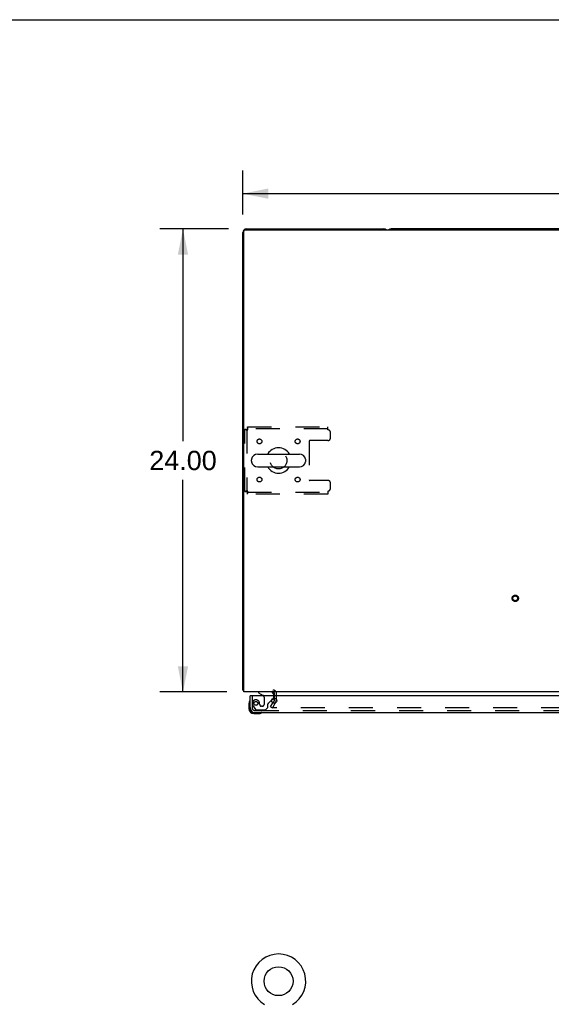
# Model space of a CAD drawing. Header units: inches. Extents: x 0 to 227, y 0 to 147.
# Tile 19 of 26: x 59 to 86, y 96 to 147. Entities that reach past the tile are written whole.
import ezdxf

# ---------------------------------------------------------------- set-up
doc = ezdxf.new("R2010")
doc.units = ezdxf.units.IN
doc.header["$LTSCALE"] = 12.466667
doc.header["$MEASUREMENT"] = 0
doc.linetypes.add('HIDDEN', pattern=[0.2, 0.1, -0.1])
doc.layers.get('0').update_dxf_attribs({"linetype": 'CONTINUOUS'})
for name, color, linetype in [('DEFAULT_2', 8, 'HIDDEN'), ('DIMENSIONS', 7, 'CONTINUOUS'), ('DOOR_ASSEMBLY', 7, 'CONTINUOUS')]:
    doc.layers.add(name, color=color, linetype=linetype)
doc.styles.get("Standard").update_dxf_attribs({"font": 'arial.ttf'})
doc.dimstyles.new('DIMSTYLE_1', dxfattribs={"dimtxt": 1, "dimasz": 1.333333, "dimexe": 0.09, "dimexo": 0.07, "dimgap": 0.0375, "dimtad": 0, "dimtih": 1, "dimtoh": 1, "dimzin": 4, "dimdsep": 46, "dimtxsty": 'Standard', "dimblk": '_FILLED', "dimblk1": '_FILLED', "dimblk2": '_FILLED', "dimcen": 0.09, "dimadec": 3, "dimazin": 1, "dimtfac": 1, "dimtdec": 3, "dimtofl": 0, "dimtmove": 0, "dimatfit": 3, "dimldrblk": '_FILLED', "dimfxl": 0, "dimtolj": 1, "dimtzin": 4, "dimarcsym": 0})

# ---------------------------------------------------------------- blocks, each defined once
blk = doc.blocks.new('_FILLED')
at = {"color": 0, "linetype": 'ByBlock'}
blk.add_solid([(0, 0), (-1, 0.2), (-1, -0.2)], dxfattribs=at)
blk = doc.blocks.new('*D1')
at = {"layer": 'DIMENSIONS', "color": 2, "linetype": 'Continuous'}
for p, q in [((70.429, 136.564), (70.429, 138.851)), ((109.929, 136.564), (109.929, 138.851)), ((70.429, 137.651), (87.932, 137.651)), ((109.929, 137.651), (92.427, 137.651))]:
    blk.add_line(p, q, dxfattribs=at)
at = {"layer": 'DIMENSIONS', "color": 2, "linetype": 'Continuous', "xscale": 1.3333333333, "yscale": 1.3333333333, "zscale": 1.3333333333, "rotation": 180}
blk.add_blockref('_FILLED', (70.429, 137.651), dxfattribs=at)
at = {"layer": 'DIMENSIONS', "color": 2, "linetype": 'Continuous', "xscale": 1.3333333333, "yscale": 1.3333333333, "zscale": 1.3333333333}
blk.add_blockref('_FILLED', (109.929, 137.651), dxfattribs=at)
at = {"layer": 'DIMENSIONS', "color": 2, "linetype": 'Continuous', "insert": (90.179, 138.151), "char_height": 1, "width": 3.49442, "attachment_point": 2, "line_spacing_factor": 0.9}
blk.add_mtext('39.50', dxfattribs=at)
blk = doc.blocks.new('*D7')
at = {"layer": 'DIMENSIONS', "color": 2, "linetype": 'Continuous'}
for p, q in [((69.685, 135.82), (66.13, 135.82)), ((67.33, 135.82), (67.33, 124.82)), ((67.33, 111.82), (67.33, 122.82)), ((69.608, 111.82), (66.13, 111.82))]:
    blk.add_line(p, q, dxfattribs=at)
at = {"layer": 'DIMENSIONS', "color": 2, "linetype": 'Continuous', "xscale": 1.3333333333, "yscale": 1.3333333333, "zscale": 1.3333333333}
for p, rotation in [((67.33, 135.82), 90), ((67.33, 111.82), 270)]:
    blk.add_blockref('_FILLED', p, dxfattribs=dict(at, rotation=rotation))
at = {"layer": 'DIMENSIONS', "color": 2, "linetype": 'Continuous', "insert": (67.33, 124.32), "char_height": 1, "width": 3.49442, "attachment_point": 2, "line_spacing_factor": 0.9}
blk.add_mtext('24.00', dxfattribs=at)

msp = doc.modelspace()

# ---------------------------------------------------------------- linework, layer by layer
at = {"color": 7, "linetype": 'Continuous'}
for p, q in [((0, 146.667), (226.667, 146.667)), ((102.24, 135.82), (78.118, 135.82)), ((71.203, 124.154), (73.363, 124.154)), ((70.873, 123.781), (70.873, 123.858)), ((73.693, 123.781), (73.693, 123.858)), ((71.203, 123.485), (73.363, 123.485)), ((70.481, 111.924), (70.429, 111.924))]:
    msp.add_line(p, q, dxfattribs=at)
at = {"color": 3, "linetype": 'Continuous'}
for p, q in [((70.541, 135.768), (109.817, 135.768)), ((70.618, 135.82), (77.74, 135.82)), ((70.429, 111.924), (70.429, 135.631)), ((70.481, 111.82), (70.481, 135.708)), ((109.877, 111.82), (70.481, 111.82)), ((72.071, 111.399), (71.986, 111.252)), ((72.075, 111.616), (72.075, 111.735)), ((72.075, 111.415), (72.075, 111.497))]:
    msp.add_line(p, q, dxfattribs=at)
for points in [[(70.452, 111.904), (70.446, 111.907), (70.444, 111.908), (70.441, 111.91), (70.439, 111.911), (70.436, 111.913), (70.434, 111.914), (70.433, 111.916), (70.431, 111.918), (70.43, 111.919), (70.43, 111.921), (70.43, 111.922), (70.429, 111.924)], [(70.47, 111.891), (70.468, 111.893), (70.466, 111.895), (70.464, 111.897), (70.461, 111.899), (70.458, 111.901), (70.455, 111.902), (70.452, 111.904)]]:
    msp.add_lwpolyline(points, dxfattribs=at)
at = {"color": 7, "linetype": 'Continuous'}
msp.add_circle((72.283, 96.83), 0.75, dxfattribs=at)
at = {"color": 3, "linetype": 'Continuous'}
for centre, radius, start, end in [((70.618, 135.631), 0.189, 90, 180), ((70.541, 135.708), 0.06, 90, 180), ((77.74, 135.631), 0.189, 46.487, 90), ((70.618, 112.009), 0.189, 218.2806, 223.5127), ((71.99, 111.735), 0.085, 0, 90), ((72.042, 111.415), 0.033, 330, 360)]:
    msp.add_arc(centre, radius, start, end, dxfattribs=at)
at = {"color": 7, "linetype": 'Continuous'}
for centre, radius, start, end in [((78.118, 135.631), 0.189, 90, 133.513), ((71.203, 123.82), 0.334, 90, 167.5716), ((72.283, 123.82), 0.655, 30.674, 149.326), ((73.363, 123.82), 0.334, 12.4284, 90), ((71.03, 123.858), 0.157, 167.5716, 180), ((71.03, 123.781), 0.157, 180, 192.4284), ((71.203, 123.82), 0.334, 192.4284, 270), ((73.363, 123.82), 0.334, 270, 347.5716), ((73.536, 123.858), 0.157, 0, 12.4284), ((73.536, 123.781), 0.157, 347.5716, 360), ((72.283, 123.82), 0.655, 210.674, 329.326), ((72.283, 96.83), 1.41, 300.818, 239.182)]:
    msp.add_arc(centre, radius, start, end, dxfattribs=at)
at = {"layer": 'DEFAULT_2', "color": 8, "linetype": 'HIDDEN'}
for p, q in [((70.667, 125.57), (70.667, 125.466)), ((70.667, 125.57), (74.846, 125.57)), ((74.846, 125.403), (74.846, 125.57)), ((70.533, 122.204), (70.533, 125.436)), ((70.533, 125.436), (70.637, 125.436)), ((70.637, 125.436), (70.637, 122.204)), ((74.846, 125.466), (70.667, 125.466)), ((74.971, 124.976), (74.971, 125.278)), ((73.871, 124.821), (73.871, 122.818)), ((74.846, 124.851), (73.901, 124.851)), ((74.846, 122.788), (73.901, 122.788)), ((74.971, 122.362), (74.971, 122.663)), ((70.533, 122.204), (70.637, 122.204)), ((70.667, 122.07), (70.667, 122.174)), ((70.667, 122.174), (74.846, 122.174)), ((74.846, 122.07), (70.667, 122.07)), ((74.846, 122.237), (74.846, 122.07)), ((72.161, 111.347), (71.965, 111.007)), ((72.075, 111.497), (72.075, 111.616)), ((72.179, 111.415), (72.179, 111.735)), ((71.875, 111.059), (71.986, 111.252)), ((71.875, 111.059), (71.965, 111.007)), ((107.098, 111.007), (72.011, 111.007))]:
    msp.add_line(p, q, dxfattribs=at)
for points in [[(70.7, 125.403), (70.698, 125.421), (70.696, 125.44), (70.693, 125.458), (70.691, 125.475), (70.689, 125.491), (70.686, 125.507), (70.684, 125.521), (70.682, 125.533), (70.679, 125.544), (70.677, 125.553), (70.674, 125.56), (70.672, 125.565), (70.67, 125.569), (70.667, 125.57)], [(70.533, 125.436), (70.534, 125.433), (70.538, 125.431), (70.543, 125.429), (70.55, 125.426), (70.559, 125.424), (70.57, 125.421), (70.582, 125.419), (70.596, 125.417), (70.612, 125.414), (70.628, 125.412), (70.645, 125.41), (70.663, 125.407), (70.682, 125.405), (70.7, 125.403)], [(70.637, 125.436), (70.638, 125.433), (70.639, 125.431), (70.641, 125.429), (70.644, 125.426), (70.647, 125.424), (70.651, 125.421), (70.656, 125.419), (70.661, 125.417), (70.667, 125.414), (70.673, 125.412), (70.68, 125.41), (70.686, 125.407), (70.693, 125.405), (70.7, 125.403)], [(70.7, 125.403), (70.698, 125.41), (70.696, 125.417), (70.693, 125.423), (70.691, 125.43), (70.689, 125.436), (70.686, 125.442), (70.684, 125.447), (70.682, 125.452), (70.679, 125.456), (70.677, 125.459), (70.674, 125.462), (70.672, 125.464), (70.67, 125.465), (70.667, 125.466)], [(70.7, 122.237), (70.682, 122.234), (70.663, 122.232), (70.645, 122.23), (70.628, 122.227), (70.612, 122.225), (70.596, 122.222), (70.582, 122.22), (70.57, 122.218), (70.559, 122.215), (70.55, 122.213), (70.543, 122.211), (70.538, 122.208), (70.534, 122.206), (70.533, 122.204)], [(70.7, 122.237), (70.693, 122.234), (70.686, 122.232), (70.68, 122.23), (70.673, 122.227), (70.667, 122.225), (70.661, 122.222), (70.656, 122.22), (70.651, 122.218), (70.647, 122.215), (70.644, 122.213), (70.641, 122.211), (70.639, 122.208), (70.638, 122.206), (70.637, 122.204)], [(70.667, 122.07), (70.67, 122.071), (70.672, 122.074), (70.674, 122.079), (70.677, 122.086), (70.679, 122.095), (70.682, 122.106), (70.684, 122.118), (70.686, 122.132), (70.689, 122.148), (70.691, 122.164), (70.693, 122.181), (70.696, 122.199), (70.698, 122.218), (70.7, 122.237)], [(70.667, 122.174), (70.67, 122.174), (70.672, 122.175), (70.674, 122.177), (70.677, 122.18), (70.679, 122.183), (70.682, 122.187), (70.684, 122.192), (70.686, 122.197), (70.689, 122.203), (70.691, 122.209), (70.693, 122.216), (70.696, 122.223), (70.698, 122.23), (70.7, 122.237)], [(71.993, 111.032), (71.992, 111.031), (71.992, 111.029), (71.991, 111.027), (71.991, 111.025), (71.991, 111.024)], [(71.991, 111.024), (71.991, 111.024), (71.991, 111.022), (71.992, 111.02), (71.992, 111.018), (71.993, 111.017), (71.994, 111.015), (71.995, 111.014), (71.996, 111.012), (71.998, 111.011), (72, 111.01), (72.001, 111.009)], [(72.011, 111.007), (72.009, 111.007), (72.007, 111.007), (72.005, 111.008), (72.003, 111.008), (72.001, 111.009)]]:
    msp.add_lwpolyline(points, dxfattribs=at)
for centre, radius in [((71.294, 124.809), 0.125), ((73.273, 124.809), 0.125), ((72.283, 123.82), 0.438), ((71.294, 122.83), 0.125), ((73.273, 122.83), 0.125), ((84.554, 116.674), 0.164), ((84.554, 116.674), 0.124)]:
    msp.add_circle(centre, radius, dxfattribs=at)
for centre, radius, start, end in [((74.846, 125.278), 0.125, 0, 90), ((73.901, 124.821), 0.03, 90, 180), ((74.846, 124.976), 0.125, 270, 360), ((73.901, 122.818), 0.03, 180, 270), ((74.846, 122.663), 0.125, 0, 90), ((74.846, 122.362), 0.125, 270, 360), ((71.99, 111.735), 0.189, 0, 90), ((72.042, 111.415), 0.137, 330, 360)]:
    msp.add_arc(centre, radius, start, end, dxfattribs=at)
at = {"layer": 'DOOR_ASSEMBLY', "color": 7, "linetype": 'Continuous'}
for p, q in [((71.246, 111.82), (71.246, 111.781)), ((71.246, 111.781), (71.485, 111.643)), ((70.824, 111.616), (70.804, 111.616)), ((71.924, 111.389), (72.004, 111.469)), ((72.033, 111.616), (72.033, 111.663)), ((70.744, 111.221), (70.744, 110.965)), ((70.804, 111.008), (70.804, 110.965)), ((71.007, 110.702), (71.264, 110.702))]:
    msp.add_line(p, q, dxfattribs=at)
at = {"layer": 'DOOR_ASSEMBLY', "color": 8, "linetype": 'HIDDEN'}
for p, q in [((71.876, 111.82), (71.246, 111.82)), ((70.908, 111.616), (70.908, 111.008)), ((71.534, 111.556), (71.534, 111.177)), ((71.785, 111.25), (71.924, 111.389)), ((72.033, 111.54), (72.033, 111.616)), ((70.983, 111.064), (71.084, 110.92)), ((71.051, 110.866), (107.495, 110.866)), ((71.149, 110.887), (71.6, 110.887)), ((71.305, 111.177), (71.305, 111.165)), ((71.436, 111.079), (71.403, 111.079)), ((71.6, 110.887), (71.726, 111.013)), ((71.726, 111.013), (71.726, 111.192))]:
    msp.add_line(p, q, dxfattribs=at)
at = {"layer": 'DOOR_ASSEMBLY', "color": 3, "linetype": 'Continuous'}
for p, q in [((70.804, 111.008), (70.804, 111.616)), ((107.722, 111.616), (70.824, 111.616)), ((71.051, 110.762), (107.495, 110.762))]:
    msp.add_line(p, q, dxfattribs=at)
at = {"layer": 'DOOR_ASSEMBLY', "color": 8, "linetype": 'HIDDEN'}
msp.add_circle((71.108, 111.229), 0.101, dxfattribs=at)
at = {"layer": 'DOOR_ASSEMBLY', "color": 3, "linetype": 'Continuous'}
msp.add_circle((72.054, 111.366), 0.133, dxfattribs=at)
at = {"layer": 'DOOR_ASSEMBLY', "color": 7, "linetype": 'Continuous'}
for centre, radius, start, end in [((71.876, 111.663), 0.157, 0, 90), ((70.994, 111.221), 0.25, 149.1101, 180), ((70.793, 111.342), 0.015, 96.3796, 149.1101), ((70.789, 111.342), 0.015, 0, 83.6204), ((71.434, 111.556), 0.1, 36.5468, 59.908), ((71.933, 111.54), 0.1, 315, 332.9825), ((71.007, 110.965), 0.263, 180, 270), ((71.007, 110.965), 0.203, 180, 270), ((71.384, 110.747), 0.015, 6.3796, 90), ((71.384, 110.75), 0.015, 300.8899, 353.6204), ((71.264, 110.952), 0.25, 270, 300.8899)]:
    msp.add_arc(centre, radius, start, end, dxfattribs=at)
at = {"layer": 'DOOR_ASSEMBLY', "color": 8, "linetype": 'HIDDEN'}
for centre, radius, start, end in [((71.108, 111.229), 0.187, 17.8482, 196.8439), ((70.913, 111.165), 0.393, 1.6599, 17.9298), ((71.434, 111.556), 0.1, 0, 36.5468), ((71.933, 111.54), 0.1, 332.9825, 360), ((71.051, 111.008), 0.142, 180, 270), ((71.299, 111.286), 0.386, 196.8439, 215.1), ((71.149, 110.966), 0.079, 215.1, 270), ((71.403, 111.177), 0.098, 180, 270), ((71.436, 111.177), 0.098, 270, 360), ((71.765, 111.192), 0.039, 111.6096, 180), ((71.714, 111.321), 0.1, 291.6096, 315)]:
    msp.add_arc(centre, radius, start, end, dxfattribs=at)
at = {"layer": 'DOOR_ASSEMBLY', "color": 3, "linetype": 'Continuous'}
msp.add_arc((71.051, 111.008), 0.246, 180, 270, dxfattribs=at)

# ---------------------------------------------------------------- dimensions: what is measured, and where the dimension line sits
at = {"layer": 'DIMENSIONS', "color": 2, "linetype": 'Continuous'}
for base, p1, p2, angle, picture, middle in [((70.429, 137.651), (109.929, 138.921), (70.429, 138.921), 180, '*D1', (90.177, 137.645)), ((67.33, 111.82), (69.755, 135.82), (69.678, 111.82), 270, '*D7', (67.317, 123.814))]:
    dim = msp.add_linear_dim(base=base, p1=p1, p2=p2, angle=angle, dimstyle='DIMSTYLE_1', dxfattribs=at)
    dim.commit()
    dim.dimension.update_dxf_attribs({"geometry": picture, "text_midpoint": middle, "dimtype": 160})

doc.saveas('drawing.dxf')
